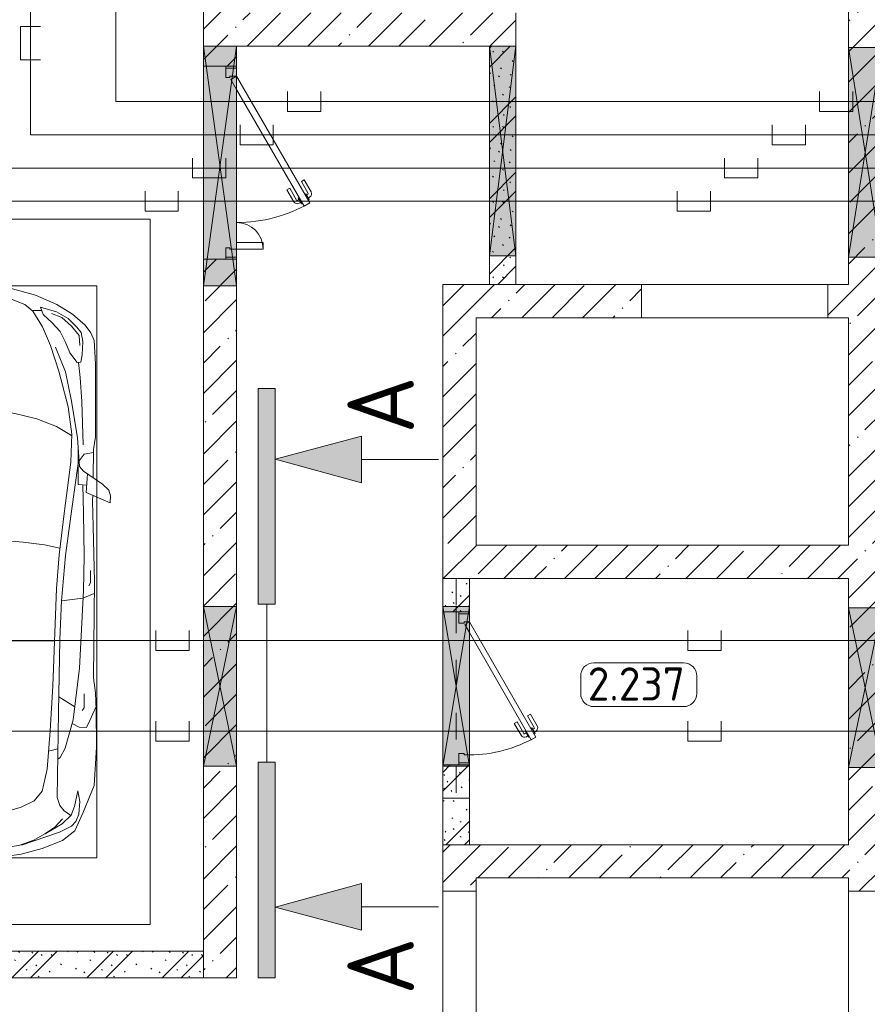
# Model space of a CAD drawing. Header units: millimetres. Extents: x -32229 to 291619, y -13689 to 125138.
# Tile 96 of 256: x 93325 to 99697, y 8000 to 15399. Entities that reach past the tile are written whole.
import ezdxf

# ---------------------------------------------------------------- set-up
doc = ezdxf.new("R2010")
doc.units = ezdxf.units.MM
doc.linetypes.add('3_ Штрих_ 1 х 1 мм', pattern=[400, 200, -200])
for name, color, linetype, lineweight in [('A-AREA-____-IDEN', 7, 'Continuous', 9), ('A-DETL-____-THIN', 7, 'Continuous', 9), ('A-DETL-GENF-OTLN', 7, 'Continuous', 18), ('A-DOOR-____-MCUT', 7, 'Continuous', 9), ('A-DOOR-____-OTLN', 7, 'Continuous', 18), ('A-DOOR-FRAM-MCUT', 7, 'Continuous', 9), ('A-DOOR-OPNG-OTLN', 7, 'Continuous', 18), ('A-FLOR-____-OTLN', 7, 'Continuous', 18), ('A-GLAZ-____-MCUT', 7, 'Continuous', 9), ('A-GLAZ-____-OTLN', 7, 'Continuous', 18), ('A-WALL-____-MCUT', 7, 'Continuous', 40), ('A-WALL-____-PATT', 7, 'Continuous', 40), ('C-PRKG-____-OTLN', 7, 'Continuous', 18), ('G-____-____-TEXT', 7, 'Continuous', 9), ('I-WALL-____-MCUT', 7, 'Continuous', 40), ('S-BEAM-____-OTLN', 7, 'Continuous', 18)]:
    doc.layers.add(name, color=color, linetype=linetype, lineweight=lineweight)
doc.layers.add('A-DETL-____-OTLN', color=7, linetype='Continuous', lineweight=9, true_color=0x00a600)
doc.styles.add('GOST Common_10', font='GOST_Common.ttf', dxfattribs={"height": 500})
doc.styles.add('GOST Common_9', font='GOST_Common.ttf', dxfattribs={"height": 250})
pattern_1 = [(135, (300.56, 377.28), (-565.6854, 6e-14), [10, -790]), (135, (349.8, 474.73), (-565.6854, 6e-14), [10, -790]), (135, (423.93, 473.06), (-565.6854, 6e-14), [10, -790]), (135, (229.92, 447.9), (-565.6854, 6e-14), [10, -790]), (135, (155.08, 447.9), (-565.6854, 6e-14), [10, -790]), (135, (114.9, 369.03), (-565.6854, 6e-14), [10, -790]), (135, (132.43, 285.8), (-565.6854, 6e-14), [10, -790]), (135, (214.66, 322), (-565.6854, 6e-14), [10, -790]), (135, (198.16, 261.88), (-565.6854, 6e-14), [10, -790]), (135, (45.2, 272.9), (-565.6854, 6e-14), [10, -790]), (135, (42.32, 336.16), (-565.6854, 6e-14), [10, -790]), (135, (92.26, 192.24), (-565.6854, 6e-14), [10, -790]), (135, (7.07, 149.2), (-565.6854, 6e-14), [10, -790]), (135, (80.6, 95.1), (-565.6854, 6e-14), [10, -790]), (135, (79.53, 36.94), (-565.6854, 6e-14), [10, -790]), (135, (153.87, 74.56), (-565.6854, 6e-14), [10, -790]), (135, (228.35, 124.8), (-565.6854, 6e-14), [10, -790]), (135, (279.75, 180.4), (-565.6854, 6e-14), [10, -790]), (135, (282.9, 31.63), (-565.6854, 6e-14), [10, -790]), (135, (377.38, 53.45), (-565.6854, 6e-14), [10, -790]), (135, (352.28, 102.7), (-565.6854, 6e-14), [10, -790]), (135, (354.05, 0), (-565.6854, 6e-14), [10, -790]), (135, (553.23, 16.45), (-565.6854, 6e-14), [10, -790]), (135, (542.38, 63.45), (-565.6854, 6e-14), [10, -790]), (135, (536.58, 239.3), (-565.6854, 6e-14), [10, -790]), (135, (475.85, 203.9), (-565.6854, 6e-14), [10, -790]), (135, (475.85, 316.54), (-565.6854, 6e-14), [10, -790]), (135, (520.8, 408.7), (-565.6854, 6e-14), [10, -790]), (135, (551.1, 470.8), (-565.6854, 6e-14), [10, -790]), (135, (235.25, 537.93), (-565.6854, 6e-14), [10, -790]), (135, (407.25, 547.65), (-565.6854, 6e-14), [10, -790]), (135, (94.5, 558.6), (-565.6854, 6e-14), [10, -790]), (135, (46.4, 532.3), (-565.6854, 6e-14), [10, -790]), (135, (85.56, 465.04), (-565.6854, 6e-14), [10, -790]), (135, (355.53, 181.14), (-565.6854, 6e-14), [10, -790]), (135, (362.23, 243.6), (-565.6854, 6e-14), [10, -790]), (135, (413.45, 344.1), (-565.6854, 6e-14), [10, -790]), (135, (286.3, 273.25), (-565.6854, 6e-14), [10, -790]), (135, (423.02, 263.72), (-565.6854, 6e-14), [10, -790]), (135, (162.94, 190.2), (-565.6854, 6e-14), [10, -790]), (135, (470.25, 120.93), (-565.6854, 6e-14), [10, -790]), (135, (484.48, 9.78), (-565.6854, 6e-14), [10, -790]), (45, (0, 212.13), (-565.6854, 0), []), (45, (212.13, 0), (-565.6854, 0), []), (45, (353.55, 0), (-565.6854, 0), []), (45, (0, 353.55), (-565.6854, 0), [])]
pattern_2 = [(45, (0, 0), (-228.0985, 228.0985), []), (45, (228.1, 0), (-228.0985, 228.0985), [403.225, -80.645, 6.706, -73.939])]

# ---------------------------------------------------------------- blocks, each defined once
blk = doc.blocks.new('АР_Дверь однопольная - 1150х2100h_кл_ коридор-V6--02 ЭМ')
at = {"layer": 'A-DOOR-____-MCUT', "color": 253, "lineweight": 13, "true_color": 0xaaaaaa}
for p, q in [((366, 600), (-500, 100)), ((386, 565.4), (366, 600)), ((-420, 100), (386, 565.4)), ((-500, 100), (-480, 65.4)), ((-480, 65.4), (-420, 100))]:
    blk.add_line(p, q, dxfattribs=at)
at = {"layer": 'A-DOOR-____-OTLN', "color": 253, "lineweight": 5, "true_color": 0xaaaaaa}
for p, q in [((193.8, 558.3), (282.6, 609.6)), ((340.4, 594.4), (297.1, 569.4)), ((329.5, 588.2), (323.5, 598.6)), ((344.4, 587.5), (340.4, 594.4)), ((206.3, 536.7), (193.8, 558.3)), ((206.3, 536.7), (295.1, 587.9)), ((297.1, 569.4), (301.1, 562.5)), ((307.9, 575.7), (301.9, 586.1)), ((325.1, 520.9), (321.1, 527.9)), ((368.4, 545.9), (325.1, 520.9)), ((335.9, 527.2), (341.9, 516.8)), ((357.5, 539.7), (363.6, 529.3)), ((364.4, 552.9), (368.4, 545.9)), ((251.3, 458.7), (340.1, 510)), ((251.3, 458.7), (263.8, 437.1)), ((263.8, 437.1), (352.6, 488.3))]:
    blk.add_line(p, q, dxfattribs=at)
for centre, radius, start, end in [((297.6, 583.6), 30, 30, 120), ((-500, 100), 1000, 360, 30), ((297.6, 583.6), 4.99, 30, 120), ((337.6, 514.3), 30, 300, 30), ((337.6, 514.3), 4.99, 300, 30)]:
    blk.add_arc(centre, radius, start, end, dxfattribs=at)
at = {"layer": 'A-DOOR-FRAM-MCUT', "color": 253, "lineweight": 13, "true_color": 0xaaaaaa}
for p, q in [((-560, 100), (-575, 100)), ((-500, 100), (-560, 100)), ((-560, 100), (-560, 20)), ((-500, 60), (-500, 100)), ((560, 100), (500, 100)), ((500, 100), (500, 60)), ((560, 20), (560, 100)), ((560, 100), (575, 100)), ((-560, 20), (-575, 20)), ((-560, 20), (-490, 20)), ((-490, 60), (-500, 60)), ((-490, 20), (-490, 60)), ((500, 60), (490, 60)), ((490, 60), (490, 20)), ((490, 20), (560, 20)), ((560, 20), (575, 20))]:
    blk.add_line(p, q, dxfattribs=at)
blk = doc.blocks.new('КР-Проем - Настраиваемый-3515713--02 ЭМ')
at = {"layer": 'A-DOOR-OPNG-OTLN', "color": 253, "lineweight": 13, "true_color": 0xaaaaaa}
for p, q in [((-725, 125), (725, 125)), ((-725, -125), (725, -125))]:
    blk.add_line(p, q, dxfattribs=at)
blk = doc.blocks.new('КР-Проем - Настраиваемый-4938766--02 ЭМ')
at = {"layer": 'A-DOOR-OPNG-OTLN', "color": 253, "lineweight": 13, "true_color": 0xaaaaaa}
for p, q in [((-700, 125), (700, 125)), ((-700, -125), (700, -125))]:
    blk.add_line(p, q, dxfattribs=at)
blk = doc.blocks.new('АР_Машиноместо - 5300x2500_С-V37--02 ЭМ')
at = {"layer": 'A-DETL-GENF-OTLN', "color": 253, "lineweight": 13, "true_color": 0xaaaaaa}
for p, q in [((1052.6, -517.5), (861.8, -571.6)), ((1165.1, -503.1), (1052.6, -517.5)), ((1250, -500), (1165.1, -503.1)), ((1250, -500), (1334.9, -503.1)), ((1334.9, -503.1), (1447.4, -517.5)), ((1447.4, -517.5), (1638.2, -571.6)), ((861.8, -571.6), (701.8, -640.4)), ((1148.8, -583), (1050.7, -599.4)), ((1250, -581.6), (1148.8, -583)), ((1250, -581.6), (1351.2, -583)), ((1351.2, -583), (1449.3, -599.4)), ((1638.2, -571.6), (1798.2, -640.4)), ((701.8, -640.4), (584.4, -714.6)), ((824.6, -660.9), (703.5, -696.4)), ((804.5, -715.7), (824.6, -660.9)), ((941.4, -642.2), (881.5, -691.6)), ((1050.7, -599.4), (941.4, -642.2)), ((1449.3, -599.4), (1558.6, -642.2)), ((1558.6, -642.2), (1618.5, -691.6)), ((1695.5, -715.7), (1675.4, -660.9)), ((1675.4, -660.9), (1796.5, -696.4)), ((1798.2, -640.4), (1915.6, -714.6)), ((584.4, -714.6), (489, -795.6)), ((703.5, -696.4), (616.5, -746.4)), ((737.5, -778.3), (804.5, -715.7)), ((881.5, -691.6), (809.1, -809.4)), ((888.4, -685.9), (815.2, -686.6)), ((1611.6, -685.9), (1684.8, -686.6)), ((1618.5, -691.6), (1690.9, -809.4)), ((1762.5, -778.3), (1695.5, -715.7)), ((1796.5, -696.4), (1883.5, -746.4)), ((1915.6, -714.6), (2011, -795.6)), ((489, -795.6), (445.9, -853.1)), ((550, -812.3), (519.1, -851.5)), ((616.5, -746.4), (550, -812.3)), ((677.4, -843.7), (737.5, -778.3)), ((809.1, -809.4), (749.2, -950.3)), ((1690.9, -809.4), (1750.8, -950.3)), ((1822.6, -843.7), (1762.5, -778.3)), ((1883.5, -746.4), (1950, -812.3)), ((1950, -812.3), (1980.9, -851.5)), ((2011, -795.6), (2054.1, -853.1)), ((445.9, -853.1), (420.9, -910.7)), ((519.1, -851.5), (505.7, -920)), ((639.1, -920), (677.4, -843.7)), ((1860.9, -920), (1822.6, -843.7)), ((1980.9, -851.5), (1994.3, -920)), ((2054.1, -853.1), (2079.1, -910.7)), ((420.9, -910.7), (409.5, -1087)), ((505.7, -920), (510.2, -1018.7)), ((603.4, -1004.8), (639.1, -920)), ((749.2, -950.3), (687.4, -1141)), ((1750.8, -950.3), (1812.6, -1141)), ((1896.6, -1004.8), (1860.9, -920)), ((1994.3, -920), (1989.8, -1018.7)), ((2079.1, -910.7), (2090.5, -1087)), ((510.2, -1018.7), (521.5, -1074.5)), ((548.5, -1076.2), (603.4, -1004.8)), ((1951.5, -1076.2), (1896.6, -1004.8)), ((1989.8, -1018.7), (1978.5, -1074.5)), ((409.5, -1087), (410.6, -1634.2)), ((521.5, -1074.5), (548.5, -1076.2)), ((1978.5, -1074.5), (1951.5, -1076.2)), ((2090.5, -1087), (2089.4, -1634.2)), ((687.4, -1141), (615.4, -1410.3)), ((1812.6, -1141), (1884.6, -1410.3)), ((615.4, -1410.3), (589.4, -1615.5)), ((852.8, -1499), (1016.6, -1459.9)), ((1016.6, -1459.9), (1146.9, -1439.4)), ((1146.9, -1439.4), (1250, -1434.1)), ((1353.1, -1439.4), (1250, -1434.1)), ((1483.4, -1459.9), (1353.1, -1439.4)), ((1647.2, -1499), (1483.4, -1459.9)), ((1884.6, -1410.3), (1910.6, -1615.5)), ((703.6, -1557.1), (852.8, -1499)), ((1796.4, -1557.1), (1647.2, -1499)), ((589.4, -1615.5), (595.8, -1824.8)), ((590.4, -1624.3), (703.6, -1557.1)), ((1909.6, -1624.3), (1796.4, -1557.1)), ((1910.6, -1615.5), (1904.2, -1824.8)), ((410.6, -1634.2), (426.5, -1730.9)), ((546.5, -1642.6), (530.6, -1857.6)), ((1953.5, -1642.6), (1969.4, -1857.6)), ((2089.4, -1634.2), (2073.5, -1730.9)), ((426.5, -1730.9), (427.5, -1943)), ((495, -1765.3), (426.6, -1753.4)), ((533.6, -1816.8), (495, -1765.3)), ((540.9, -1993.7), (539.8, -1733.1)), ((1959.1, -1993.7), (1960.2, -1733.1)), ((1966.4, -1816.8), (2005, -1765.3)), ((2005, -1765.3), (2073.4, -1753.4)), ((2073.5, -1730.9), (2072.5, -1943)), ((597, -2231), (535, -1798.3)), ((595.8, -1824.8), (644.6, -2191.8)), ((1904.2, -1824.8), (1855.4, -2191.8)), ((1903, -2231), (1965, -1798.3)), ((500.6, -1894.5), (357.8, -1990.1)), ((479.9, -2052.9), (471, -1914.3)), ((530.6, -1857.6), (500.6, -1894.5)), ((1969.4, -1857.6), (1999.4, -1894.5)), ((1999.4, -1894.5), (2142.2, -1990.1)), ((2020.1, -2052.9), (2029, -1914.3)), ((357.8, -1990.1), (309.5, -2036.1)), ((540.9, -1993.7), (476.3, -1997.9)), ((505.9, -1996), (500, -2210.1)), ((1959.1, -1993.7), (2023.7, -1997.9)), ((1994.1, -1996), (2000, -2210.1)), ((2142.2, -1990.1), (2190.5, -2036.1)), ((309.5, -2036.1), (296.8, -2079.9)), ((301.4, -2130.5), (479.9, -2052.9)), ((2198.6, -2130.5), (2020.1, -2052.9)), ((2190.5, -2036.1), (2203.2, -2079.9)), ((296.8, -2079.9), (301.4, -2130.5)), ((428.2, -2308.5), (432.3, -2119.9)), ((432.3, -2119.9), (430.7, -2073.9)), ((2067.7, -2119.9), (2069.3, -2073.9)), ((2071.8, -2308.5), (2067.7, -2119.9)), ((2203.2, -2079.9), (2198.6, -2130.5)), ((500, -2210.1), (495.7, -2532.3)), ((644.6, -2191.8), (684.2, -2522.3)), ((1855.4, -2191.8), (1815.8, -2522.3)), ((2000, -2210.1), (2004.3, -2532.3)), ((636.6, -2526.5), (597, -2231)), ((1863.4, -2526.5), (1903, -2231)), ((417.5, -2723), (428.2, -2308.5)), ((2082.5, -2723), (2071.8, -2308.5)), ((495.7, -2532.3), (501.4, -2789.7)), ((636.6, -2526.5), (665.8, -2867.4)), ((684.2, -2522.3), (704.9, -2775.5)), ((1815.8, -2522.3), (1795.1, -2775.5)), ((1863.4, -2526.5), (1834.2, -2867.4)), ((2004.3, -2532.3), (1998.6, -2789.7)), ((447.8, -2638.7), (447.8, -2733.7)), ((2052.2, -2638.7), (2052.2, -2733.7)), ((426.5, -3446.8), (417.5, -2723)), ((447.8, -2733.7), (459.7, -2756.2)), ((2052.2, -2733.7), (2040.3, -2756.2)), ((2073.5, -3446.8), (2082.5, -2723)), ((501.4, -2789.7), (530.9, -3374.8)), ((704.9, -2775.5), (731.2, -3507.6)), ((1795.1, -2775.5), (1768.8, -3507.6)), ((1998.6, -2789.7), (1969.1, -3374.8)), ((505.1, -2846.9), (420.9, -2813.3)), ((665.8, -2867.4), (505.1, -2846.9)), ((665.6, -2864.6), (678.7, -3159.5)), ((1834.4, -2864.6), (1821.3, -3159.5)), ((1834.2, -2867.4), (1994.9, -2846.9)), ((1994.9, -2846.9), (2079.1, -2813.3)), ((678.7, -3159.5), (689.3, -3705.5)), ((1821.3, -3159.5), (1810.7, -3705.5)), ((530.9, -3374.8), (578.7, -3762.9)), ((1969.1, -3374.8), (1921.3, -3762.9)), ((409.5, -3560), (426.5, -3446.8)), ((2090.5, -3560), (2073.5, -3446.8)), ((731.2, -3507.6), (752.2, -3845.6)), ((1768.8, -3507.6), (1747.8, -3845.6)), ((405.6, -3688.5), (409.5, -3560)), ((495.5, -3566.1), (496.8, -3671.6)), ((687.1, -3588.8), (566.5, -3663.9)), ((1812.9, -3588.8), (1933.5, -3663.9)), ((2004.5, -3566.1), (2003.2, -3671.6)), ((2094.4, -3688.5), (2090.5, -3560)), ((403.4, -3968), (405.6, -3688.5)), ((408.2, -3667), (453.1, -3766.3)), ((496.8, -3671.6), (510.1, -3691.5)), ((2003.2, -3671.6), (1989.9, -3691.5)), ((2091.8, -3667), (2046.9, -3766.3)), ((2096.6, -3968), (2094.4, -3688.5)), ((453.1, -3766.3), (478.4, -3819.3)), ((578.7, -3762.9), (638.7, -3975.4)), ((689.3, -3705.5), (699.7, -4345.5)), ((1810.7, -3705.5), (1800.3, -4345.5)), ((1921.3, -3762.9), (1861.3, -3975.4)), ((2046.9, -3766.3), (2021.6, -3819.3)), ((478.4, -3819.3), (532.5, -3818.1)), ((532.5, -3818.1), (585.5, -3790.5)), ((752.2, -3845.6), (774.4, -4132.9)), ((1747.8, -3845.6), (1725.6, -4132.9)), ((1967.5, -3818.1), (1914.5, -3790.5)), ((2021.6, -3819.3), (1967.5, -3818.1)), ((419.6, -4254.2), (403.4, -3968)), ((638.7, -3975.4), (675.2, -4045.5)), ((1861.3, -3975.4), (1824.8, -4045.5)), ((2080.4, -4254.2), (2096.6, -3968)), ((675.2, -4045.5), (694.6, -4057.6)), ((1824.8, -4045.5), (1805.4, -4057.6)), ((774.4, -4132.9), (812.5, -4298.9)), ((1725.6, -4132.9), (1687.5, -4298.9)), ((507.1, -4462.6), (419.6, -4254.2)), ((1992.9, -4462.6), (2080.4, -4254.2)), ((543.7, -4295.1), (528.4, -4374.7)), ((569.5, -4413.1), (543.7, -4295.1)), ((699.7, -4345.5), (679.6, -4406.3)), ((812.5, -4298.9), (872.7, -4370.2)), ((1687.5, -4298.9), (1627.3, -4370.2)), ((1800.3, -4345.5), (1820.4, -4406.3)), ((1930.5, -4413.1), (1956.3, -4295.1)), ((1956.3, -4295.1), (1971.6, -4374.7)), ((528.4, -4374.7), (536.4, -4471.4)), ((594.6, -4479.3), (569.5, -4413.1)), ((679.6, -4406.3), (645, -4445.5)), ((872.7, -4370.2), (970.5, -4419.3)), ((970.5, -4419.3), (1069.6, -4447.3)), ((1529.5, -4419.3), (1430.4, -4447.3)), ((1627.3, -4370.2), (1529.5, -4419.3)), ((1820.4, -4406.3), (1855, -4445.5)), ((1905.4, -4479.3), (1930.5, -4413.1)), ((1971.6, -4374.7), (1963.6, -4471.4)), ((565.9, -4595.1), (507.1, -4462.6)), ((536.4, -4471.4), (557.5, -4525.7)), ((661.8, -4543.1), (594.6, -4479.3)), ((645, -4445.5), (597.3, -4481.4)), ((717.1, -4568.9), (659.6, -4505.3)), ((1069.6, -4447.3), (1167.1, -4453.2)), ((1167.1, -4453.2), (1250, -4453.9)), ((1332.9, -4453.2), (1250, -4453.9)), ((1430.4, -4447.3), (1332.9, -4453.2)), ((1782.9, -4568.9), (1840.4, -4505.3)), ((1838.2, -4543.1), (1905.4, -4479.3)), ((1855, -4445.5), (1902.7, -4481.4)), ((1934.1, -4595.1), (1992.9, -4462.6)), ((1963.6, -4471.4), (1942.5, -4525.7)), ((557.5, -4525.7), (590.7, -4560.1)), ((590.7, -4560.1), (680.7, -4606.5)), ((788.5, -4617.7), (661.8, -4543.1)), ((791.3, -4619.7), (717.1, -4568.9)), ((1708.7, -4619.7), (1782.9, -4568.9)), ((1711.5, -4617.7), (1838.2, -4543.1)), ((1909.3, -4560.1), (1819.3, -4606.5)), ((1942.5, -4525.7), (1909.3, -4560.1)), ((659.1, -4669.9), (565.9, -4595.1)), ((680.7, -4606.5), (967, -4703.6)), ((873.9, -4665.1), (791.3, -4619.7)), ((1819.3, -4606.5), (1533, -4703.6)), ((1626.1, -4665.1), (1708.7, -4619.7)), ((1840.9, -4669.9), (1934.1, -4595.1)), ((812.7, -4729.4), (659.1, -4669.9)), ((970.2, -4771.8), (812.7, -4729.4)), ((988.2, -4706.7), (873.9, -4665.1)), ((1122.2, -4726.4), (988.2, -4706.7)), ((1250, -4731.7), (1122.2, -4726.4)), ((1250, -4731.7), (1377.8, -4726.4)), ((1377.8, -4726.4), (1511.8, -4706.7)), ((1511.8, -4706.7), (1626.1, -4665.1)), ((1529.8, -4771.8), (1687.3, -4729.4)), ((1687.3, -4729.4), (1840.9, -4669.9)), ((1126.4, -4794.1), (970.2, -4771.8)), ((1250, -4800), (1126.4, -4794.1)), ((1250, -4800), (1373.6, -4794.1)), ((1373.6, -4794.1), (1529.8, -4771.8))]:
    blk.add_line(p, q, dxfattribs=at)
at = {"layer": 'A-DETL-GENF-OTLN', "color": 254, "lineweight": 13, "true_color": 0xd4d4d4}
for p, q in [((742.6, -707.8), (664.7, -739.9)), ((1757.4, -707.8), (1835.3, -739.9)), ((591.7, -805), (534.5, -874.4)), ((664.7, -739.9), (591.7, -805)), ((1835.3, -739.9), (1908.3, -805)), ((1908.3, -805), (1965.5, -874.4)), ((534.5, -874.4), (528.1, -949.5)), ((1965.5, -874.4), (1971.9, -949.5)), ((710.2, -962.8), (636.7, -1146)), ((1789.8, -962.8), (1863.3, -1146)), ((537.4, -1076.1), (524.9, -1188.6)), ((1962.6, -1076.1), (1975.1, -1188.6)), ((636.7, -1146), (590.3, -1367.8)), ((1863.3, -1146), (1909.7, -1367.8)), ((524.9, -1188.6), (513.9, -1368.9)), ((1975.1, -1188.6), (1986.1, -1368.9)), ((513.9, -1368.9), (502.3, -1696.3)), ((590.3, -1367.8), (546.5, -1642.6)), ((1909.7, -1367.8), (1953.5, -1642.6)), ((1986.1, -1368.9), (1997.7, -1696.3)), ((794.6, -2446), (955.7, -2426.8)), ((955.7, -2426.8), (1105.5, -2413.7)), ((1105.5, -2413.7), (1250, -2412.9)), ((1394.5, -2413.7), (1250, -2412.9)), ((1544.3, -2426.8), (1394.5, -2413.7)), ((1705.4, -2446), (1544.3, -2426.8)), ((677.9, -2473), (794.6, -2446)), ((1822.1, -2473), (1705.4, -2446)), ((715.1, -3168.3), (1250, -3167.3)), ((1784.9, -3168.3), (1250, -3167.3)), ((694.6, -3980.4), (765.1, -3996.8)), ((1805.4, -3980.4), (1734.9, -3996.8))]:
    blk.add_line(p, q, dxfattribs=at)
at = {"layer": 'C-PRKG-____-OTLN', "color": 253, "lineweight": 13, "true_color": 0xaaaaaa}
for p, q in [((2500, 0), (0, 0)), ((0, 0), (0, -5300)), ((2500, 0), (2500, -5300)), ((400, -500), (400, -4800)), ((400, -500), (2100, -500)), ((2100, -500), (2100, -4800)), ((400, -4800), (2100, -4800)), ((2500, -5300), (0, -5300))]:
    blk.add_line(p, q, dxfattribs=at)
blk = doc.blocks.new('АР_Отверстие прямоугольное - ЭОМ-3319732--02 ЭМ')
at = {"layer": 'A-GLAZ-____-OTLN', "lineweight": 13, "true_color": 0xf0f0f0}
blk.add_hatch(color=7, dxfattribs=at).paths.add_polyline_path([(495.2, 125), (-475, 125), (-475, -125), (725, -125), (725, 125)])
at = {"layer": 'A-GLAZ-____-MCUT', "color": 253, "lineweight": 13, "true_color": 0xaaaaaa}
for p, q in [((-475, 125), (-475, -125)), ((725, 125), (725, -125))]:
    blk.add_line(p, q, dxfattribs=at)
at = {"layer": 'A-GLAZ-____-OTLN', "color": 253, "lineweight": 5, "true_color": 0xaaaaaa}
for p, q in [((725, 125), (-475, -125)), ((-475, 125), (725, -125))]:
    blk.add_line(p, q, dxfattribs=at)
at = {"layer": 'A-GLAZ-____-OTLN', "color": 253, "lineweight": 13, "true_color": 0xaaaaaa}
for p, q in [((725, 125), (-475, 125)), ((-475, 125), (-475, -125)), ((725, -125), (725, 125)), ((-475, -125), (725, -125))]:
    blk.add_line(p, q, dxfattribs=at)
blk = doc.blocks.new('АР_Отверстие прямоугольное - ЭОМ-3319900--02 ЭМ')
at = {"layer": 'A-GLAZ-____-OTLN', "lineweight": 13, "true_color": 0xf0f0f0}
blk.add_hatch(color=7, dxfattribs=at).paths.add_polyline_path([(-475, 100), (-475, -100), (725, -100), (725, 100), (-170.3, 100)])
at = {"layer": 'A-GLAZ-____-MCUT', "color": 253, "lineweight": 13, "true_color": 0xaaaaaa}
for p, q in [((-475, 100), (-475, -100)), ((725, 100), (725, -100))]:
    blk.add_line(p, q, dxfattribs=at)
at = {"layer": 'A-GLAZ-____-OTLN', "color": 253, "lineweight": 5, "true_color": 0xaaaaaa}
for p, q in [((725, 100), (-475, -100)), ((-475, 100), (725, -100))]:
    blk.add_line(p, q, dxfattribs=at)
at = {"layer": 'A-GLAZ-____-OTLN', "color": 253, "lineweight": 13, "true_color": 0xaaaaaa}
for p, q in [((725, 100), (-475, 100)), ((-475, 100), (-475, -100)), ((725, -100), (725, 100)), ((-475, -100), (725, -100))]:
    blk.add_line(p, q, dxfattribs=at)
blk = doc.blocks.new('АР_Отверстие прямоугольное - АПТ-4284273--02 ЭМ')
at = {"layer": 'A-GLAZ-____-OTLN', "lineweight": 13, "true_color": 0xf0f0f0}
blk.add_hatch(color=7, dxfattribs=at).paths.add_polyline_path([(1025, 125), (-775, 125), (-775, -125), (1025, -125)])
at = {"layer": 'A-GLAZ-____-MCUT', "color": 253, "lineweight": 13, "true_color": 0xaaaaaa}
for p, q in [((-775, 125), (-775, -125)), ((1025, 125), (1025, -125))]:
    blk.add_line(p, q, dxfattribs=at)
at = {"layer": 'A-GLAZ-____-OTLN', "color": 253, "lineweight": 5, "true_color": 0xaaaaaa}
for p, q in [((1025, 125), (-775, -125)), ((-775, 125), (1025, -125))]:
    blk.add_line(p, q, dxfattribs=at)
at = {"layer": 'A-GLAZ-____-OTLN', "color": 253, "lineweight": 13, "true_color": 0xaaaaaa}
for p, q in [((1025, 125), (-775, 125)), ((-775, 125), (-775, -125)), ((1025, -125), (1025, 125)), ((-775, -125), (1025, -125))]:
    blk.add_line(p, q, dxfattribs=at)
blk = doc.blocks.new('АР_Отверстие прямоугольное - ЭОМ-3887952--02 ЭМ')
at = {"layer": 'A-GLAZ-____-OTLN', "lineweight": 13, "true_color": 0xf0f0f0}
blk.add_hatch(color=7, dxfattribs=at).paths.add_polyline_path([(-662.5, -100), (912.5, -100), (912.5, 100), (-662.5, 100)])
at = {"layer": 'A-GLAZ-____-MCUT', "color": 253, "lineweight": 13, "true_color": 0xaaaaaa}
for p, q in [((-662.5, 100), (-662.5, -100)), ((912.5, 100), (912.5, -100))]:
    blk.add_line(p, q, dxfattribs=at)
at = {"layer": 'A-GLAZ-____-OTLN', "color": 253, "lineweight": 5, "true_color": 0xaaaaaa}
for p, q in [((912.5, 100), (-662.5, -100)), ((-662.5, 100), (912.5, -100))]:
    blk.add_line(p, q, dxfattribs=at)
at = {"layer": 'A-GLAZ-____-OTLN', "color": 253, "lineweight": 13, "true_color": 0xaaaaaa}
for p, q in [((912.5, 100), (-662.5, 100)), ((-662.5, 100), (-662.5, -100)), ((912.5, -100), (912.5, 100)), ((-662.5, -100), (912.5, -100))]:
    blk.add_line(p, q, dxfattribs=at)
blk = doc.blocks.new('АР_Отверстие прямоугольное - АПТ-3888173--02 ЭМ')
at = {"layer": 'A-GLAZ-____-OTLN', "lineweight": 13, "true_color": 0xf0f0f0}
blk.add_hatch(color=7, dxfattribs=at).paths.add_polyline_path([(912.5, -125), (912.5, 125), (-662.5, 125), (-662.5, -125)])
at = {"layer": 'A-GLAZ-____-MCUT', "color": 253, "lineweight": 13, "true_color": 0xaaaaaa}
for p, q in [((-662.5, 125), (-662.5, -125)), ((912.5, 125), (912.5, -125))]:
    blk.add_line(p, q, dxfattribs=at)
at = {"layer": 'A-GLAZ-____-OTLN', "color": 253, "lineweight": 5, "true_color": 0xaaaaaa}
for p, q in [((912.5, 125), (-662.5, -125)), ((-662.5, 125), (912.5, -125))]:
    blk.add_line(p, q, dxfattribs=at)
at = {"layer": 'A-GLAZ-____-OTLN', "color": 253, "lineweight": 13, "true_color": 0xaaaaaa}
for p, q in [((912.5, 125), (-662.5, 125)), ((-662.5, 125), (-662.5, -125)), ((912.5, -125), (912.5, 125)), ((-662.5, -125), (912.5, -125))]:
    blk.add_line(p, q, dxfattribs=at)
blk = doc.blocks.new('АР_Дверь двупольная - 1450х2100h_1100_200__ЛК-5954612--02 ЭМ')
at = {"layer": 'A-DOOR-____-MCUT', "color": 253, "lineweight": 13, "true_color": 0xaaaaaa}
for p, q in [((-650, 125), (302.6, 675)), ((302.6, 675), (327.6, 631.7)), ((327.6, 631.7), (-550, 125)), ((650, 325), (600, 325)), ((600, 325), (600, 125)), ((650, 125), (650, 325)), ((-625, 81.7), (-650, 125)), ((-550, 125), (-625, 81.7)), ((600, 125), (650, 125))]:
    blk.add_line(p, q, dxfattribs=at)
at = {"layer": 'A-DOOR-____-OTLN', "color": 253, "lineweight": 5, "true_color": 0xaaaaaa}
for p, q in [((130.4, 633.3), (219.2, 684.6)), ((277, 669.4), (233.7, 644.4)), ((266.2, 663.2), (260.1, 673.6)), ((281, 662.5), (277, 669.4)), ((142.9, 611.7), (130.4, 633.3)), ((142.9, 611.7), (231.7, 662.9)), ((233.7, 644.4), (237.7, 637.5)), ((244.5, 650.7), (238.5, 661.1)), ((266.7, 587.3), (262.7, 594.2)), ((310, 612.3), (266.7, 587.3)), ((277.5, 593.5), (283.5, 583.1)), ((299.2, 606), (305.2, 595.6)), ((306, 619.2), (310, 612.3)), ((192.9, 525), (281.7, 576.3)), ((192.9, 525), (205.4, 503.4)), ((205.4, 503.4), (294.2, 554.7))]:
    blk.add_line(p, q, dxfattribs=at)
for centre, radius, start, end in [((234.2, 658.6), 30, 30, 120), ((-650, 125), 1100, 0, 30), ((234.2, 658.6), 4.99, 30, 120), ((279.2, 580.6), 30, 300, 30), ((279.2, 580.6), 4.99, 300, 30), ((650, 125), 200, 90, 180)]:
    blk.add_arc(centre, radius, start, end, dxfattribs=at)
at = {"layer": 'A-DOOR-FRAM-MCUT', "color": 253, "lineweight": 13, "true_color": 0xaaaaaa}
for p, q in [((-710, 125), (-725, 125)), ((-710, 125), (-650, 125)), ((-710, 45), (-710, 125)), ((-650, 125), (-650, 75)), ((-650, 75), (-640, 75)), ((-640, 75), (-640, 45)), ((650, 75), (640, 75)), ((640, 75), (640, 45)), ((710, 125), (650, 125)), ((650, 125), (650, 75)), ((710, 45), (710, 125)), ((710, 125), (725, 125)), ((-710, 45), (-725, 45)), ((-640, 45), (-710, 45)), ((640, 45), (710, 45)), ((710, 45), (725, 45))]:
    blk.add_line(p, q, dxfattribs=at)
blk = doc.blocks.new('АР_Отверстие прямоугольное - ЭОМ-V79--02 ЭМ')
at = {"layer": 'A-GLAZ-____-OTLN', "lineweight": 13, "true_color": 0xf0f0f0}
blk.add_hatch(color=7, dxfattribs=at).paths.add_polyline_path([(725, 125), (-475, 125), (-475, -125), (725, -125)])
at = {"layer": 'A-GLAZ-____-MCUT', "color": 253, "lineweight": 13, "true_color": 0xaaaaaa}
for p, q in [((-475, 125), (-475, -125)), ((725, 125), (725, -125))]:
    blk.add_line(p, q, dxfattribs=at)
at = {"layer": 'A-GLAZ-____-OTLN', "color": 253, "lineweight": 5, "true_color": 0xaaaaaa}
for p, q in [((725, 125), (-475, -125)), ((-475, 125), (725, -125))]:
    blk.add_line(p, q, dxfattribs=at)
at = {"layer": 'A-GLAZ-____-OTLN', "color": 253, "lineweight": 13, "true_color": 0xaaaaaa}
for p, q in [((725, 125), (-475, 125)), ((-475, 125), (-475, -125)), ((725, -125), (725, 125)), ((-475, -125), (725, -125))]:
    blk.add_line(p, q, dxfattribs=at)
blk = doc.blocks.new('АР_Перемычка - 200_Уx2_75x5__250-250-V96--02 ЭМ')
at = {"layer": 'S-BEAM-____-OTLN', "color": 9, "linetype": '3_ Штрих_ 1 х 1 мм', "lineweight": 15, "true_color": 0xc4c4c4}
for p, q in [((-825, 100), (-825, -100)), ((825, 100), (825, -100)), ((-825, 0), (-615, 0)), ((-615, 0), (585, 0)), ((585, 0), (825, 0))]:
    blk.add_line(p, q, dxfattribs=at)
blk = doc.blocks.new('Наметкина 10_РД_АР_П_отсоединено_rvt-1--02 ЭМ')
at = {"layer": 'A-WALL-____-PATT', "lineweight": 5, "true_color": 0xaaaaaa}
h = blk.add_hatch(dxfattribs=at)
h.set_pattern_fill('FP_3', color=253, style=0, pattern_type=2)
h.set_pattern_definition(pattern_2)
h.paths.add_polyline_path([(94955.3, 8200), (94955.3, 13600), (94705.3, 13600), (94705.3, 8200)])
h.paths.add_polyline_path([(94705.3, 15050), (94955.3, 15050), (94955.3, 23700), (94705.3, 23700), (94705.3, 15200)])
h.paths.add_polyline_path([(94705.3, 25000), (94955.3, 25000), (94955.3, 25105), (94705.3, 25105)])
h = blk.add_hatch(dxfattribs=at)
h.set_pattern_fill('FP_3', color=253, style=0, pattern_type=2)
h.set_pattern_definition(pattern_2)
h.paths.add_polyline_path([(99555.3, 8850), (99805.3, 8850), (99805.3, 22250), (99555.3, 22250), (99555.3, 8950)])
h = blk.add_hatch(dxfattribs=at)
h.set_pattern_fill('FP_3', color=253, style=0, pattern_type=2)
h.set_pattern_definition(pattern_2)
h.paths.add_polyline_path([(97055.3, 15200), (97055.3, 15450), (94955.3, 15450), (94955.3, 15200), (96855.3, 15200)])
h = blk.add_hatch(dxfattribs=at)
h.set_pattern_fill('FP_1', color=253, style=0, pattern_type=2)
h.set_pattern_definition(pattern_1)
h.paths.add_polyline_path([(96855.3, 13410), (97055.3, 13410), (97055.3, 15200), (96855.3, 15200), (96855.3, 13434)])
h = blk.add_hatch(dxfattribs=at)
h.set_pattern_fill('FP_3', color=253, style=0, pattern_type=2)
h.set_pattern_definition(pattern_2)
h.paths.add_polyline_path([(98000.3, 13160), (98000.3, 13410), (96505.3, 13410), (96505.3, 13160), (97907.3, 13160)])
h.paths.add_polyline_path([(99555.3, 13160), (99555.3, 13410), (99400.3, 13410), (99400.3, 13160)])
h = blk.add_hatch(dxfattribs=at)
h.set_pattern_fill('FP_3', color=253, style=0, pattern_type=2)
h.set_pattern_definition(pattern_2)
h.paths.add_polyline_path([(96755.3, 11200), (96755.3, 13160), (96505.3, 13160), (96505.3, 11200)])
h = blk.add_hatch(dxfattribs=at)
h.set_pattern_fill('FP_3', color=253, style=0, pattern_type=2)
h.set_pattern_definition(pattern_2)
h.paths.add_polyline_path([(99555.3, 11200), (99555.3, 11450), (96755.3, 11450), (96755.3, 11200), (97907.3, 11200)])
h = blk.add_hatch(dxfattribs=at)
h.set_pattern_fill('FP_1', color=253, style=0, pattern_type=2)
h.set_pattern_definition(pattern_1)
h.paths.add_polyline_path([(96705.3, 9200), (96705.3, 9800), (96505.3, 9800), (96505.3, 9200)])
h.paths.add_polyline_path([(96705.3, 10950), (96705.3, 11200), (96505.3, 11200), (96505.3, 10950)])
h = blk.add_hatch(dxfattribs=at)
h.set_pattern_fill('FP_3', color=253, style=0, pattern_type=2)
h.set_pattern_definition(pattern_2)
h.paths.add_polyline_path([(99555.3, 8950), (99555.3, 9200), (96505.3, 9200), (96505.3, 8950), (97907.3, 8950)])
h = blk.add_hatch(dxfattribs=at)
h.set_pattern_fill('FP_3', color=253, style=0, pattern_type=2)
h.set_pattern_definition(pattern_2)
h.paths.add_polyline_path([(96755.3, 8850), (96755.3, 8950), (96505.3, 8950), (96505.3, 8850)])
h = blk.add_hatch(dxfattribs=at)
h.set_pattern_fill('FP_1', color=253, style=0, pattern_type=2)
h.set_pattern_definition(pattern_1)
h.paths.add_polyline_path([(92755.3, 8200), (94705.3, 8200), (94705.3, 8400), (88905.3, 8400), (88905.3, 8200), (92583.4, 8200)])
at = {"layer": 'A-FLOR-____-OTLN', "color": 253, "lineweight": 13, "true_color": 0xaaaaaa}
for p, q in [((96855.3, 15200), (94955.3, 15200)), ((94705.3, 13600), (94705.3, 15050)), ((94955.3, 15050), (94955.3, 15035)), ((94955.3, 14875), (94955.3, 13725)), ((94955.3, 13615), (94955.3, 13600)), ((98000.3, 13410), (99400.3, 13410)), ((96505.3, 10950), (96505.3, 9800)), ((96505.3, 9800), (96505.3, 10950)), ((96755.3, 7400), (96755.3, 8850)), ((96755.3, 8850), (96755.3, 7400)), ((99555.3, 8850), (99555.3, 7400)), ((99555.3, 7400), (99555.3, 8850))]:
    blk.add_line(p, q, dxfattribs=at)
at = {"layer": 'A-WALL-____-MCUT', "color": 253, "lineweight": 13, "true_color": 0xaaaaaa}
for p, q in [((94705.3, 23700), (94705.3, 15200)), ((99555.3, 19715), (99555.3, 15190)), ((97055.3, 15200), (97055.3, 15450)), ((94705.3, 15200), (94705.3, 15050)), ((94955.3, 15050), (94955.3, 15200)), ((94955.3, 15200), (96855.3, 15200)), ((96855.3, 15200), (97055.3, 15200)), ((99555.3, 15190), (99555.3, 13615)), ((94705.3, 15050), (94955.3, 15050)), ((99555.3, 13615), (99555.3, 13410)), ((94705.3, 13600), (94705.3, 13400)), ((94955.3, 13600), (94705.3, 13600)), ((94955.3, 13400), (94955.3, 13600)), ((94705.3, 13400), (94705.3, 10990)), ((94955.3, 10990), (94955.3, 13400)), ((98000.3, 13410), (96505.3, 13410)), ((96505.3, 13410), (96505.3, 13160)), ((98000.3, 13160), (98000.3, 13410)), ((99555.3, 13410), (99400.3, 13410)), ((99400.3, 13410), (99400.3, 13160)), ((96505.3, 13160), (96505.3, 11200)), ((96755.3, 13160), (98000.3, 13160)), ((96755.3, 11450), (96755.3, 13160)), ((99400.3, 13160), (99555.3, 13160)), ((99555.3, 13160), (99555.3, 11450)), ((99555.3, 11450), (96755.3, 11450)), ((96505.3, 11200), (96755.3, 11200)), ((96755.3, 11200), (99555.3, 11200)), ((99555.3, 11200), (99555.3, 10980)), ((94705.3, 10990), (94705.3, 9790)), ((94955.3, 9790), (94955.3, 10990)), ((99555.3, 10980), (99555.3, 9780)), ((94705.3, 9790), (94705.3, 8200)), ((94955.3, 8200), (94955.3, 9790)), ((99555.3, 9780), (99555.3, 9200)), ((99555.3, 9200), (96505.3, 9200)), ((96505.3, 9200), (96505.3, 8950)), ((96505.3, 8950), (96505.3, 8850)), ((96755.3, 8950), (99555.3, 8950)), ((96755.3, 8850), (96755.3, 8950)), ((99555.3, 8950), (99555.3, 8850)), ((96505.3, 8850), (96755.3, 8850)), ((99555.3, 8850), (99805.3, 8850)), ((94705.3, 8200), (94955.3, 8200))]:
    blk.add_line(p, q, dxfattribs=at)
at = {"layer": 'I-WALL-____-MCUT', "color": 253, "lineweight": 13, "true_color": 0xaaaaaa}
for p, q in [((96855.3, 15200), (96855.3, 13625)), ((97055.3, 15200), (96855.3, 15200)), ((97055.3, 13625), (97055.3, 15200)), ((96855.3, 13625), (96855.3, 13410)), ((97055.3, 13410), (97055.3, 13625)), ((96855.3, 13410), (97055.3, 13410)), ((96505.3, 11200), (96505.3, 10990)), ((96705.3, 11200), (96505.3, 11200)), ((96705.3, 10990), (96705.3, 11200)), ((96505.3, 10990), (96505.3, 10950)), ((96705.3, 10950), (96705.3, 10990)), ((96505.3, 10950), (96705.3, 10950)), ((96505.3, 9800), (96505.3, 9790)), ((96705.3, 9800), (96505.3, 9800)), ((96505.3, 9790), (96505.3, 9200)), ((96705.3, 9790), (96705.3, 9800)), ((96705.3, 9200), (96705.3, 9790)), ((96505.3, 9200), (96705.3, 9200)), ((94705.3, 8400), (92555.3, 8400)), ((94705.3, 8200), (94705.3, 8400)), ((92755.3, 8200), (94705.3, 8200))]:
    blk.add_line(p, q, dxfattribs=at)
at = {"layer": 'A-DOOR-____-OTLN', "color": 253, "lineweight": 13, "true_color": 0xaaaaaa}
for name, p, rotation in [('АР_Дверь двупольная - 1450х2100h_1100_200__ЛК-5954612--02 ЭМ', (94830.3, 14325), 269.9999999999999), ('АР_Дверь однопольная - 1150х2100h_кл_ коридор-V6--02 ЭМ', (96605.3, 10375), 270), ('КР-Проем - Настраиваемый-3515713--02 ЭМ', (96630.3, 8125), 269.9999999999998), ('КР-Проем - Настраиваемый-3515713--02 ЭМ', (99680.3, 8125), 269.9999999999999)]:
    blk.add_blockref(name, p, dxfattribs=dict(at, rotation=rotation))
blk.add_blockref('КР-Проем - Настраиваемый-4938766--02 ЭМ', (98700.3, 13285), dxfattribs=at)
at = {"layer": 'A-GLAZ-____-OTLN', "color": 253, "lineweight": 13, "true_color": 0xaaaaaa}
for name, p, rotation in [('АР_Отверстие прямоугольное - АПТ-4284273--02 ЭМ', (94830.3, 14425), 269.9999999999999), ('АР_Отверстие прямоугольное - ЭОМ-3887952--02 ЭМ', (96955.3, 14287.5), 89.9999999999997), ('АР_Отверстие прямоугольное - АПТ-3888173--02 ЭМ', (99680.3, 14527.5), 269.9999999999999), ('АР_Отверстие прямоугольное - ЭОМ-3319732--02 ЭМ', (94830.3, 10515), 269.9999999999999), ('АР_Отверстие прямоугольное - ЭОМ-3319900--02 ЭМ', (96605.3, 10515), 270), ('АР_Отверстие прямоугольное - ЭОМ-V79--02 ЭМ', (99680.3, 10505), 269.9999999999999)]:
    blk.add_blockref(name, p, dxfattribs=dict(at, rotation=rotation))
at = {"layer": 'C-PRKG-____-OTLN', "color": 253, "lineweight": 13, "true_color": 0xaaaaaa}
blk.add_blockref('АР_Машиноместо - 5300x2500_С-V37--02 ЭМ', (91805.3, 13900), dxfattribs=at)
at = {"layer": 'S-BEAM-____-OTLN', "color": 253, "lineweight": 13, "true_color": 0xaaaaaa, "rotation": 270}
blk.add_blockref('АР_Перемычка - 200_Уx2_75x5__250-250-V96--02 ЭМ', (96605.3, 10375), dxfattribs=at)
blk = doc.blocks.new('Марка помещения 2 - Марка помещения 2-1605974--02 ЭМ')
at = {"layer": 'A-AREA-____-IDEN', "color": 253, "true_color": 0xaaaaaa}
for p, q in [((-1.797, 0.841), (1.569, 0.841)), ((-2.297, -0.309), (-2.297, 0.341)), ((2.069, 0.341), (2.069, -0.309)), ((1.569, -0.809), (-1.797, -0.809))]:
    blk.add_line(p, q, dxfattribs=at)
for centre, start, end in [((-1.797, 0.341), 90, 180), ((1.569, 0.341), 0, 90), ((-1.797, -0.309), 180, 270), ((1.569, -0.309), 270, 360)]:
    blk.add_arc(centre, 0.5, start, end, dxfattribs=at)

msp = doc.modelspace()

# ---------------------------------------------------------------- hatches: boundary and pattern name
at = {"layer": 'A-DETL-GENF-OTLN'}
h = msp.add_hatch(color=256, dxfattribs=at)
h.paths.add_polyline_path([(95245.4, 11006.5), (95245.9, 11006.5), (95245.4, 12627.5), (95118.3, 12627.5), (95118.3, 11006.5)])
h.paths.add_polyline_path([(95893.5, 11917.8), (95893.5, 12269.8), (95246.4, 12096.1)])
h = msp.add_hatch(color=256, dxfattribs=at)
h.paths.add_polyline_path([(95245.9, 8199.5), (95245.4, 9820.4), (95118.3, 9820.4), (95118.3, 8199.5), (95245.4, 8199.5)])
h.paths.add_polyline_path([(95893.5, 8557.2), (95893.5, 8909.2), (95246.4, 8730.8)])

# ---------------------------------------------------------------- linework, layer by layer
at = {"layer": 'A-DETL-____-OTLN', "color": 36, "true_color": 0x804000}
for p, q in [((93405.4, 46521.4), (93405.4, 14534.6)), ((94048.7, 37832.3), (94048.7, 14784.6)), ((93480.4, 15348.3), (93330.4, 15348.3)), ((93330.4, 15348.3), (93330.4, 15098.3)), ((93330.4, 15098.3), (93480.4, 15098.3)), ((95338, 14859.6), (95338, 14709.6)), ((95588, 14709.6), (95588, 14859.6)), ((99338, 14859.6), (99338, 14709.6)), ((99588, 14709.6), (99588, 14859.6)), ((94048.7, 14784.6), (100406.8, 14784.6)), ((95338, 14709.6), (95588, 14709.6)), ((99338, 14709.6), (99588, 14709.6)), ((94981, 14609.6), (94981, 14459.6)), ((95231, 14459.6), (95231, 14609.6)), ((98981, 14609.6), (98981, 14459.6)), ((99231, 14459.6), (99231, 14609.6)), ((93405.4, 14534.6), (100656.8, 14534.6)), ((94981, 14459.6), (95231, 14459.6)), ((98981, 14459.6), (99231, 14459.6)), ((94624, 14359.6), (94624, 14209.6)), ((94874, 14209.6), (94874, 14359.6)), ((98624, 14359.6), (98624, 14209.6)), ((98874, 14209.6), (98874, 14359.6)), ((92754.5, 14284.6), (100906.8, 14284.6)), ((94624, 14209.6), (94874, 14209.6)), ((98624, 14209.6), (98874, 14209.6)), ((94266.9, 14109.6), (94266.9, 13959.6)), ((94516.9, 13959.6), (94516.9, 14109.6)), ((98266.9, 14109.6), (98266.9, 13959.6)), ((98516.9, 13959.6), (98516.9, 14109.6)), ((92094.5, 14034.7), (101156.9, 14034.7)), ((94266.9, 13959.6), (94516.9, 13959.6)), ((98266.9, 13959.6), (98516.9, 13959.6)), ((94347.8, 10808.7), (94347.8, 10658.7)), ((94597.8, 10658.7), (94597.8, 10808.7)), ((98347.8, 10808.7), (98347.8, 10658.7)), ((98597.8, 10658.7), (98597.8, 10808.7)), ((103069.1, 10733.7), (89929.1, 10733.7)), ((94347.8, 10658.7), (94597.8, 10658.7)), ((98347.8, 10658.7), (98597.8, 10658.7)), ((94347.8, 10128.5), (94347.8, 9978.5)), ((94597.8, 9978.5), (94597.8, 10128.5)), ((98347.8, 10128.5), (98347.8, 9978.5)), ((98597.8, 9978.5), (98597.8, 10128.5)), ((89263.4, 10053.5), (103723.4, 10053.5)), ((94347.8, 9978.5), (94597.8, 9978.5)), ((98347.8, 9978.5), (98597.8, 9978.5))]:
    msp.add_line(p, q, dxfattribs=at)
at = {"layer": 'A-DETL-____-THIN'}
for p, q in [((95245.9, 12627.5), (95118.3, 12627.5)), ((95118.3, 12627.5), (95118.3, 11006.5)), ((95245.9, 11006.5), (95245.9, 12627.5)), ((95893.5, 12269.8), (95246.4, 12096.1)), ((95893.5, 11917.8), (95893.5, 12269.8)), ((95246.4, 12096.1), (95893.5, 11917.8)), ((95893.5, 12093.2), (96473.5, 12093.2)), ((95118.3, 11006.5), (95245.9, 11006.5)), ((95182.1, 9820.4), (95182.1, 11006.5)), ((95245.9, 9820.4), (95118.3, 9820.4)), ((95118.3, 9820.4), (95118.3, 8199.5)), ((95245.9, 8199.5), (95245.9, 9820.4)), ((95893.5, 8909.2), (95246.4, 8730.8)), ((95893.5, 8557.2), (95893.5, 8909.2)), ((95246.4, 8730.8), (95893.5, 8557.2)), ((95893.5, 8733.2), (96473.5, 8733.2)), ((95118.3, 8199.5), (95245.9, 8199.5))]:
    msp.add_line(p, q, dxfattribs=at)

# ---------------------------------------------------------------- block references
at = {"lineweight": 5}
msp.add_blockref('Наметкина 10_РД_АР_П_отсоединено_rvt-1--02 ЭМ', (0, 0), dxfattribs=at)
at = {"layer": 'A-AREA-____-IDEN', "color": 253, "true_color": 0xaaaaaa, "xscale": 199.9999999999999, "yscale": 199.9999999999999, "zscale": 199.9999999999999}
msp.add_blockref('Марка помещения 2 - Марка помещения 2-1605974--02 ЭМ', (98001.3, 10398.9), dxfattribs=at)

# ---------------------------------------------------------------- texts
at = {"layer": 'A-AREA-____-IDEN', "color": 253, "true_color": 0xaaaaaa, "insert": (97594.8, 10532.7), "char_height": 250, "width": 994.092, "attachment_point": 1, "style": 'GOST Common_9'}
msp.add_mtext('2.237', dxfattribs=at)
at = {"layer": 'G-____-____-TEXT', "char_height": 500, "width": 545.147, "attachment_point": 1, "rotation": 90, "style": 'GOST Common_10'}
for insert in [(95787.9, 12289.8), (95787.9, 8073.1)]:
    msp.add_mtext('\\fGOST Common|b0|i0|c204|p34|;А', dxfattribs=dict(at, insert=insert))

doc.saveas('drawing.dxf')
